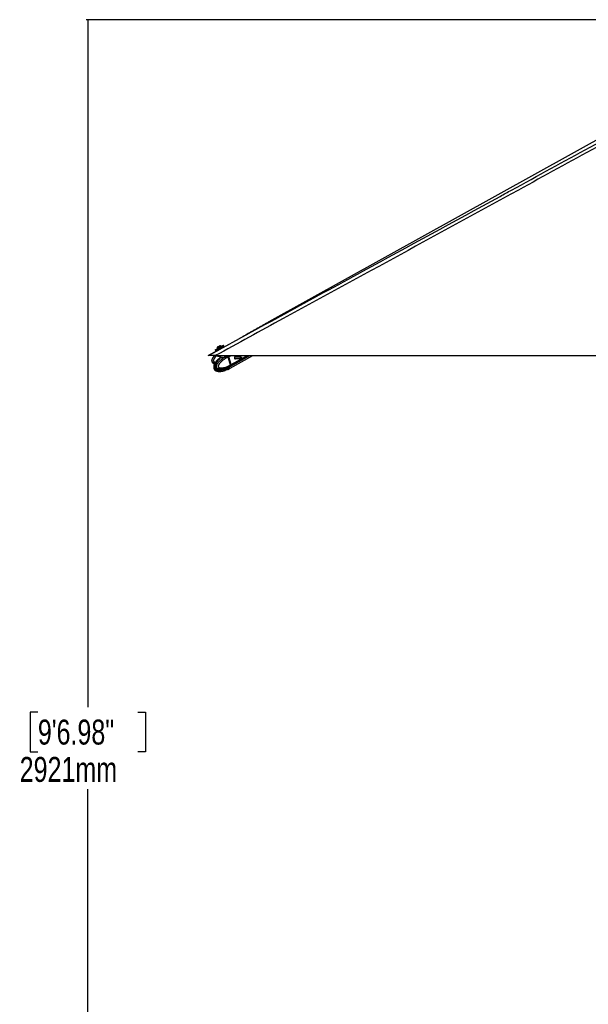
# Model space of a CAD drawing. Header units: millimetres. Extents: x 20 to 22981, y 40 to 19992.
# Tile 2 of 158: x 729 to 3007, y 4012 to 7959. Entities that reach past the tile are written whole.
import ezdxf

# ---------------------------------------------------------------- set-up
doc = ezdxf.new("R2010")
doc.units = ezdxf.units.MM
doc.header["$LTSCALE"] = 2
doc.layers.add('COMPONENT_GEOMETRY', color=7, linetype='Continuous')
doc.styles.add('SLDTEXTSTYLE0', font='TXT', dxfattribs={"width": 0.75})
doc.dimstyles.new('SLDDIMSTYLE0', dxfattribs={"dimtxt": 100, "dimasz": 6.604, "dimexe": 0, "dimexo": 0.0625, "dimgap": 25, "dimtad": 0, "dimtih": 1, "dimtoh": 1, "dimdec": 0, "dimrnd": 1e-09, "dimzin": 12, "dimdsep": 46, "dimtxsty": 'SLDTEXTSTYLE0', "dimsah": 1, "dimcen": 0.09, "dimadec": 0, "dimazin": 3, "dimtfac": 1, "dimtdec": 0, "dimtofl": 0, "dimtmove": 0, "dimatfit": 3, "dimfxl": 1, "dimfrac": 2, "dimtolj": 1, "dimtzin": 12, "dimarcsym": 0})

# ---------------------------------------------------------------- blocks, each defined once
blk = doc.blocks.new('_D_4')
at = {"layer": 'COMPONENT_GEOMETRY', "color": 7}
for p, q in [((6638.5, 7959.5), (995.2, 7959.5)), ((1001.5, 7959.5), (1001.5, 5203.3)), ((801.5, 5183), (771, 5183)), ((771, 5183), (771, 5024.3)), ((1201.6, 5183), (1232.1, 5183)), ((1232.1, 5183), (1232.1, 5024.3)), ((771, 5024.3), (801.5, 5024.3)), ((1232.1, 5024.3), (1201.6, 5024.3)), ((1001.5, 2118.5), (1001.5, 4874.7)), ((6578.7, 2118.5), (995.2, 2118.5))]:
    blk.add_line(p, q, dxfattribs=at)
for points in [[(1001.5, 7959.5), (1000.5, 7952.9), (1002.5, 7952.9)], [(1001.5, 2118.5), (1002.5, 2125.1), (1000.5, 2125.1)]]:
    blk.add_solid(points, dxfattribs=at)
at = {"layer": 'COMPONENT_GEOMETRY', "color": 7, "char_height": 100, "attachment_point": 1, "style": 'SLDTEXTSTYLE0'}
for s, insert in [('9\'6.98"', (801.5, 5153.2)), ('2921mm', (728.7, 5003.6))]:
    blk.add_mtext(s, dxfattribs=dict(at, insert=insert))

msp = doc.modelspace()

# ---------------------------------------------------------------- linework, layer by layer
at = {"color": 7, "linetype": 'Continuous', "lineweight": 25}
for p, q in [((3484.86, 7725.2), (1726.87, 6747.85)), ((1541.04, 6644.01), (1609.45, 6681.36)), ((1483.27, 6612.47), (1522.61, 6633.95)), ((1512.02, 6636.06), (1513.69, 6632.98)), ((1519.83, 6641.16), (1520.18, 6640.51)), ((1522.61, 6633.95), (1521.46, 6636.06)), ((1521.86, 6637.42), (1525.37, 6639.33)), ((1535.04, 6644.58), (1538.55, 6646.49)), ((1536.87, 6649.59), (1536.52, 6650.24)), ((1539.91, 6646.09), (1541.04, 6644.01)), ((1546.73, 6650.93), (1545.05, 6654.01)), ((1512.02, 6612.47), (4051.92, 6612.47)), ((1520.47, 6612.47), (1520.7, 6611.63)), ((1529.76, 6609.98), (1531.19, 6604.73)), ((1551.08, 6611.64), (1550.85, 6612.47)), ((1561.12, 6611.54), (1561.26, 6611.59)), ((1566.29, 6608.07), (1564.21, 6606.93)), ((1564.21, 6606.93), (1564.21, 6606.93)), ((1572.97, 6574.9), (1564.21, 6606.93)), ((1575.04, 6576.03), (1566.29, 6608.07)), ((1575.2, 6576.19), (1566.44, 6608.23)), ((1575.61, 6576.34), (1566.85, 6608.38)), ((1572.14, 6569.31), (1651.1, 6612.47)), ((1572.17, 6562.64), (1662.89, 6612.47)), ((1614.35, 6606.07), (1589.31, 6606.07)), ((1589.31, 6601.71), (1614.35, 6601.71)), ((1617.63, 6604.87), (1614.77, 6605.99)), ((1614.77, 6601.79), (1617.63, 6602.92)), ((1549.48, 6557.32), (1545.38, 6555.64)), ((1546.21, 6555.98), (1546.84, 6555.58)), ((1546.84, 6555.58), (1555.32, 6557.2)), ((1549.56, 6557.34), (1549.29, 6557.38)), ((1554.42, 6561.04), (1552.45, 6560.31)), ((1561.48, 6564.02), (1557.38, 6562.35)), ((1561.48, 6557.29), (1557.38, 6555.61)), ((1560.16, 6557.67), (1564.61, 6559.98)), ((1561.86, 6557.45), (1561.48, 6557.29)), ((1562.28, 6564.29), (1569.5, 6567.87)), ((1562.29, 6557.59), (1569.53, 6561.19)), ((1562.45, 6564.32), (1562.41, 6564.3)), ((1566.85, 6561.21), (1564.61, 6559.98)), ((1569.5, 6567.86), (1571.66, 6569.05)), ((1569.53, 6561.19), (1571.69, 6562.37)), ((1572.53, 6570.37), (1572.4, 6570.29)), ((1574.51, 6571.45), (1572.53, 6570.37)), ((1572.97, 6574.89), (1575.04, 6576.03)), ((1572.97, 6574.9), (1572.97, 6574.89))]:
    msp.add_line(p, q, dxfattribs=at)
at = {"color": 8, "linetype": 'Continuous', "lineweight": 25}
for p, q in [((1534.16, 6604.59), (1532.59, 6610.34)), ((1561.26, 6611.59), (1562.86, 6612.47)), ((1566.85, 6608.38), (1574.33, 6612.47)), ((1575.04, 6571.74), (1649.55, 6612.47)), ((1575.61, 6576.34), (1641.71, 6612.47)), ((1590.49, 6607.92), (1591.03, 6608.22)), ((1544.59, 6554.89), (1544.74, 6554.33)), ((1546.6, 6552.63), (1545.76, 6555.8)), ((1548.06, 6555.81), (1548.93, 6552.62)), ((1554.42, 6554.31), (1553.72, 6556.89)), ((1556.85, 6557.49), (1557.38, 6555.61))]:
    msp.add_line(p, q, dxfattribs=at)
at = {"color": 7, "linetype": 'Continuous', "lineweight": 25, "flags": 128}
for points in [[(1512.02, 6636.06), (1512.03, 6636.06), (1512.49, 6636.32), (1513.56, 6636.9), (1515.2, 6637.8), (1517.36, 6638.98), (1519.95, 6640.39), (1522.87, 6641.97), (1526, 6643.68), (1529.24, 6645.44), (1532.44, 6647.18), (1535.5, 6648.84), (1538.29, 6650.35), (1540.7, 6651.66), (1542.65, 6652.71), (1544.05, 6653.47), (1544.86, 6653.91), (1545.05, 6654.01)], [(1521.99, 6637.47), (1520.46, 6636.64), (1518.04, 6635.33), (1516.1, 6634.28), (1514.69, 6633.52), (1513.88, 6633.08), (1513.7, 6632.99), (1514.16, 6633.24), (1515.23, 6633.83), (1516.87, 6634.73), (1519.03, 6635.9), (1521.62, 6637.31), (1524.54, 6638.9), (1527.67, 6640.61), (1530.91, 6642.36), (1534.11, 6644.1), (1537.17, 6645.76), (1539.96, 6647.28), (1542.37, 6648.59), (1544.32, 6649.64), (1545.72, 6650.4), (1546.53, 6650.83), (1546.71, 6650.93), (1546.26, 6650.67), (1545.19, 6650.09), (1543.54, 6649.19), (1541.38, 6648.01), (1538.79, 6646.6), (1538.44, 6646.41)], [(1519.83, 6641.16), (1519.98, 6641.25), (1520.71, 6641.65), (1522, 6642.35), (1523.74, 6643.3), (1525.81, 6644.43), (1528.06, 6645.65), (1530.32, 6646.88), (1532.41, 6648.02), (1534.2, 6648.98), (1535.53, 6649.71), (1536.32, 6650.13), (1536.52, 6650.24)], [(1521.74, 6647.6), (1521.94, 6647.71), (1522.73, 6648.14), (1524, 6648.83), (1525.57, 6649.69), (1527.19, 6650.57), (1528.61, 6651.34), (1529.62, 6651.89), (1530.07, 6652.13), (1530.08, 6652.13)], [(1520.7, 6611.63), (1520.71, 6611.59), (1521.34, 6610.79), (1522.63, 6610.22), (1524.55, 6609.89), (1527.01, 6609.81), (1529.93, 6610), (1533.2, 6610.44), (1536.68, 6611.11), (1540.24, 6612), (1541.68, 6612.41)], [(1566.27, 6608.29), (1566.34, 6608.28), (1566.39, 6608.27), (1566.43, 6608.25), (1566.44, 6608.23)], [(1591.11, 6608.37), (1589.99, 6607.37), (1589.23, 6605.83), (1588.94, 6604.01), (1589.17, 6602.16), (1589.88, 6600.58), (1590.96, 6599.5), (1592.25, 6599.09), (1593.56, 6599.42), (1594.68, 6600.42), (1595.36, 6601.71)], [(1614.77, 6601.79), (1614.32, 6601.71), (1613.73, 6601.9), (1613.24, 6602.38), (1612.92, 6603.1), (1612.81, 6603.94), (1612.94, 6604.77), (1613.29, 6605.47), (1613.8, 6605.92), (1614.39, 6606.07), (1614.77, 6605.99)], [(1617.7, 6602.95), (1617.93, 6603.16), (1618.09, 6603.48), (1618.15, 6603.87), (1618.1, 6604.26), (1617.95, 6604.59), (1617.73, 6604.82), (1617.45, 6604.9), (1617.18, 6604.84), (1616.94, 6604.62), (1616.78, 6604.3), (1616.72, 6603.91), (1616.77, 6603.53), (1616.92, 6603.19), (1617.15, 6602.97), (1617.42, 6602.88), (1617.7, 6602.95)], [(1571.89, 6569.18), (1573.46, 6570.18), (1575.04, 6571.74)], [(1575.2, 6576.19), (1575.2, 6576.18), (1575.19, 6576.15), (1575.16, 6576.11), (1575.11, 6576.07), (1575.04, 6576.03)]]:
    msp.add_lwpolyline(points, dxfattribs=at)
at = {"color": 8, "linetype": 'Continuous', "lineweight": 25, "flags": 128}
for points in [[(1561.12, 6611.54), (1559.91, 6612.37), (1559.35, 6612.72)], [(1566.44, 6608.23), (1566.44, 6608.22), (1566.44, 6608.19), (1566.41, 6608.15), (1566.36, 6608.11), (1566.29, 6608.07)]]:
    msp.add_lwpolyline(points, dxfattribs=at)
at = {"color": 7, "linetype": 'Continuous', "lineweight": 25}
for centre, radius, start, end in [((1530.45, 6641.51), 10.63, 145.06356, 181.86113), ((1530.45, 6641.51), 10.63, 55.18441, 91.98198), ((1532.99, 6604.23), 1.22, 314.82424, 17.27108), ((1558.38, 6606.06), 8.78, 15.28745, 46.91625), ((1592.29, 6605.48), 3.12, 10.94562, 112.24012), ((1552.14, 6549.91), 6.49, 90.75538, 110.81653), ((1566.82, 6575.13), 13.59, 233.29017, 293.16481), ((1570.71, 6574.6), 5.19, 326.5269, 19.49262)]:
    msp.add_arc(centre, radius, start, end, dxfattribs=at)
at = {"color": 8, "linetype": 'Continuous', "lineweight": 25}
for centre, radius, start, end in [((1565.04, 6575.42), 15.44, 239.97827, 268.40096), ((1564.74, 6570.08), 10.1, 269.24234, 298.33115), ((1564.77, 6576.46), 9.81, 298.84123, 321.04409)]:
    msp.add_arc(centre, radius, start, end, dxfattribs=at)
at = {"color": 7, "linetype": 'Continuous', "lineweight": 25}
for centre, major_axis, ratio, start_param, end_param in [((1530.68, 6641.08), (9.23, 5.01), 0.0146119, 3.1422355, 6.2838282), ((1530.21, 6641.96), (8.35, 4.54), 0.0162743, 3.1403985, 6.2856653), ((1530.21, 6641.96), (4.83, 2.63), 0.0162743, 3.1420832, 6.2839806), ((1562.11, 6608.1), (-2.84, 5.28), 0.648436, 4.3708778, 5.3334285), ((1562.51, 6608.32), (-2.55, 4.76), 0.6471977, 4.3713524, 5.3339031), ((1561.3, 6581.48), (-10.33, 19.14), 0.6465662, 2.7973211, 3.1656895), ((1561.31, 6588.18), (-10.29, 19.16), 0.6475393, 3.1464175, 3.4086712), ((1570.86, 6576.06), (-2.84, 5.28), 0.648436, 3.408327, 4.3708778)]:
    msp.add_ellipse(centre, major_axis=major_axis, ratio=ratio, start_param=start_param, end_param=end_param, dxfattribs=at)
at = {"color": 8, "linetype": 'Continuous', "lineweight": 25}
msp.add_ellipse((1561.3, 6581.48), major_axis=(-10.62, 18.98), ratio=0.6705683, start_param=2.3436916, end_param=2.7871428, dxfattribs=at)
at = {"color": 7, "linetype": 'Continuous', "lineweight": 25}
for points, knots in [([(3561.63, 7736), (3492.31, 7697.58), (3318.92, 7601.48), (3040.21, 7448.43), (2517.12, 7161.72), (2007.53, 6883.19), (1602.63, 6661.97), (1512.02, 6612.47)], [0, 0, 0, 0, 0.1020033, 0.2551145, 0.4082261, 0.8675761, 1, 1, 1, 1]), ([(1483.27, 6612.47), (1689.99, 6725.33), (2079.8, 6938.14), (2469.77, 7151.16), (2652.93, 7251.21)], [0, 0, 0, 0, 0.53032055, 1, 1, 1, 1]), ([(1726.87, 6747.85), (1722.83, 6745.6), (1714.7, 6741.07), (1702.7, 6734.33), (1690.76, 6727.58), (1678.87, 6720.83), (1667.01, 6714.09), (1655.17, 6707.35), (1643.34, 6700.6), (1631.49, 6693.86), (1620.11, 6687.39), (1612.7, 6683.2), (1609.23, 6681.24)], [0, 0, 0, 0, 0.09676131, 0.19453571, 0.29332147, 0.39311751, 0.49392341, 0.59573934, 0.69856614, 0.80240525, 0.90725868, 1, 1, 1, 1]), ([(1521.46, 6636.06), (1521.45, 6636.08), (1521.42, 6636.14), (1521.35, 6636.32), (1521.32, 6636.6), (1521.4, 6636.94), (1521.58, 6637.23), (1521.77, 6637.36), (1521.86, 6637.42)], [0, 0, 0, 0, 0.0321864, 0.1414464, 0.356114, 0.5707536, 0.7853765, 1, 1, 1, 1]), ([(1521.4, 6636.89), (1521.37, 6636.79), (1521.32, 6636.58), (1521.35, 6636.28), (1521.44, 6636.13), (1521.47, 6636.07)], [0, 0, 0, 0, 0.3694101, 0.782387, 1, 1, 1, 1]), ([(1521.46, 6636.06), (1521.45, 6636.08), (1521.42, 6636.14), (1521.36, 6636.28), (1521.36, 6636.41), (1521.35, 6636.49)], [0, 0, 0, 0, 0.1144207, 0.5028325, 1, 1, 1, 1]), ([(1538.55, 6646.49), (1538.66, 6646.54), (1538.87, 6646.63), (1539.21, 6646.62), (1539.53, 6646.5), (1539.75, 6646.32), (1539.87, 6646.17), (1539.9, 6646.11), (1539.91, 6646.09)], [0, 0, 0, 0, 0.2146235, 0.4292464, 0.643886, 0.8585536, 0.9678136, 1, 1, 1, 1]), ([(1512.02, 6612.47), (1510.09, 6612.47), (1506.18, 6612.47), (1501.03, 6612.47), (1496.69, 6612.47), (1493.22, 6612.47), (1490.15, 6612.47), (1486.96, 6612.47), (1484.68, 6612.47), (1483.44, 6612.47), (1483.33, 6612.47), (1483.27, 6612.47)], [0, 0, 0, 0, 0.125074, 0.2528462, 0.338625, 0.426559, 0.5124713, 0.6014208, 0.7600165, 0.8786617, 1, 1, 1, 1]), ([(1508.13, 6612.47), (1507.49, 6611.72), (1506.21, 6610.21), (1504.42, 6607.86), (1502.75, 6605.44), (1501.22, 6602.92), (1500.09, 6600.72), (1499.31, 6598.89), (1498.71, 6597.27), (1498.17, 6595.36), (1497.87, 6593.54), (1497.77, 6591.68), (1497.87, 6590.19), (1498.23, 6588.55), (1498.75, 6587.15), (1499.59, 6585.71), (1500.66, 6584.42), (1502.26, 6583.02), (1504.18, 6581.9), (1506.37, 6581.04), (1508.08, 6580.52), (1509.23, 6580.3), (1509.67, 6580.22)], [0, 0, 0, 0, 0.0709227, 0.1422447, 0.2122749, 0.2825322, 0.3538152, 0.3897118, 0.425708, 0.4783995, 0.5317351, 0.5582212, 0.6117923, 0.639034, 0.6783558, 0.7188235, 0.7581455, 0.7984555, 0.8714247, 0.9161431, 0.9674876, 1, 1, 1, 1]), ([(1523.11, 6597.26), (1522.93, 6597.11), (1521.25, 6595.63), (1518.66, 6592.92), (1515.28, 6589.18), (1512.65, 6585.66), (1510.46, 6582.07), (1508.87, 6578.67), (1507.77, 6575.66), (1507.04, 6573.02), (1506.73, 6570.44), (1506.82, 6567.95), (1507.34, 6565.78), (1508.24, 6563.87), (1509.41, 6562.38), (1510.89, 6560.98), (1512.1, 6560.07), (1512.89, 6559.7), (1512.97, 6559.66)], [0, 0, 0, 0, 0.0179735, 0.170401, 0.2815054, 0.3825606, 0.4751986, 0.5624623, 0.6239118, 0.67665, 0.7290923, 0.7777196, 0.8236484, 0.8612076, 0.9034417, 0.9387506, 0.9938353, 1, 1, 1, 1]), ([(1512.98, 6559.68), (1512.95, 6559.69), (1512.65, 6559.83), (1511.83, 6560.37), (1510.78, 6561.18), (1509.77, 6562.24), (1509.02, 6563.23), (1508.38, 6564.36), (1507.86, 6565.64), (1507.49, 6567.06), (1507.29, 6568.66), (1507.29, 6570.32), (1507.43, 6571.84), (1507.74, 6573.62), (1508.15, 6575.22), (1508.68, 6576.82), (1509.15, 6578.08), (1509.88, 6579.79), (1510.89, 6581.85), (1512.24, 6584.19), (1513.81, 6586.61), (1515.61, 6589.09), (1517.64, 6591.58), (1519.75, 6593.94), (1521.94, 6596.18), (1524.13, 6598.26), (1525.61, 6599.54), (1526.31, 6600.14)], [0, 0, 0, 0, 0.002015, 0.0242238, 0.0691696, 0.0920301, 0.1180289, 0.1445724, 0.1673487, 0.1941892, 0.2219654, 0.2504394, 0.2796107, 0.301476, 0.3458401, 0.3683052, 0.3947714, 0.4213213, 0.4748499, 0.529463, 0.5842894, 0.6536881, 0.7233059, 0.7934229, 0.8636563, 0.9351849, 1, 1, 1, 1]), ([(1572.4, 6570.29), (1572.4, 6570.29), (1570.88, 6569.4), (1567.81, 6567.69), (1563.65, 6565.61), (1559.96, 6563.94), (1556.75, 6562.62), (1553.51, 6561.42), (1549.77, 6560.21), (1546.31, 6559.27), (1543.15, 6558.59), (1540.41, 6558.11), (1537.3, 6557.73), (1534.36, 6557.6), (1531.96, 6557.66), (1530.09, 6557.81), (1528.23, 6558.08), (1526.46, 6558.49), (1524.81, 6559.02), (1523.17, 6559.72), (1521.8, 6560.55), (1520.7, 6561.43), (1519.88, 6562.24), (1519.09, 6563.23), (1518.42, 6564.36), (1517.9, 6565.64), (1517.53, 6567.06), (1517.34, 6568.66), (1517.37, 6570.32), (1517.57, 6571.84), (1517.96, 6573.62), (1518.47, 6575.22), (1519.12, 6576.82), (1519.7, 6578.08), (1520.6, 6579.79), (1521.85, 6581.85), (1523.48, 6584.19), (1525.4, 6586.61), (1527.58, 6589.09), (1530.04, 6591.58), (1532.6, 6593.94), (1535.24, 6596.19), (1537.97, 6598.32), (1540.76, 6600.36), (1543.6, 6602.28), (1546.71, 6604.23), (1550.07, 6606.19), (1553.71, 6608.12), (1557.39, 6609.92), (1559.88, 6611.01), (1561.12, 6611.54), (1561.12, 6611.54)], [0, 0, 0, 0, 0.0000008, 0.0422987, 0.0846613, 0.1132063, 0.1417733, 0.1704134, 0.1990815, 0.2400833, 0.2606371, 0.2812088, 0.3109101, 0.3407043, 0.3567813, 0.3728866, 0.3891034, 0.4053739, 0.4193354, 0.4333758, 0.4502119, 0.4587238, 0.4673515, 0.4771635, 0.4871812, 0.4957771, 0.5059068, 0.5163897, 0.5271359, 0.5381453, 0.5463974, 0.5631406, 0.571619, 0.5816075, 0.5916275, 0.6118295, 0.6324407, 0.6531325, 0.6793239, 0.705598, 0.7320605, 0.758567, 0.7855622, 0.8125879, 0.8396959, 0.8668275, 0.9000371, 0.9332812, 0.9666244, 0.9999992, 1, 1, 1, 1]), ([(1564.21, 6606.93), (1561.83, 6605.8), (1557.05, 6603.54), (1550.63, 6599.75), (1544.91, 6595.86), (1540.7, 6592.58), (1537.42, 6589.71), (1535, 6587.42), (1532.65, 6584.97), (1530.64, 6582.63), (1528.96, 6580.45), (1527.58, 6578.45), (1526.29, 6576.31), (1525.27, 6574.28), (1524.54, 6572.38), (1524.16, 6570.98), (1523.99, 6569.83), (1523.96, 6569.08), (1524.03, 6568.43), (1524.16, 6567.92), (1524.37, 6567.42), (1524.67, 6566.94), (1525.24, 6566.24), (1526.12, 6565.5), (1527.3, 6564.81), (1528.54, 6564.27), (1530.43, 6563.66), (1533.03, 6563.18), (1536.29, 6562.99), (1539.52, 6563.12), (1543.13, 6563.53), (1547.17, 6564.29), (1552.2, 6565.61), (1557.78, 6567.51), (1563.39, 6569.89), (1568.46, 6572.36), (1571.46, 6574.05), (1572.97, 6574.9)], [0, 0, 0, 0, 0.0737382, 0.1477499, 0.2040902, 0.2606163, 0.2892634, 0.3179527, 0.346811, 0.3757532, 0.3953177, 0.4149389, 0.4348278, 0.4548835, 0.4678942, 0.4811204, 0.4871973, 0.4933926, 0.4974322, 0.5016088, 0.5050429, 0.5101356, 0.5153535, 0.5279137, 0.5408256, 0.5534139, 0.5660825, 0.5981467, 0.6305735, 0.6616784, 0.6928908, 0.7368231, 0.7808927, 0.8428379, 0.9050024, 0.9524643, 1, 1, 1, 1]), ([(1531.29, 6603.95), (1529.63, 6602.8), (1527.87, 6601.57), (1526.22, 6600.06), (1526.11, 6599.96)], [0, 0, 0, 0, 0.9372943, 1, 1, 1, 1]), ([(1533.85, 6603.37), (1533.66, 6603.37), (1532.66, 6603.37), (1531.34, 6603.41), (1530.57, 6603.53), (1531, 6603.89), (1531.21, 6604.07)], [0, 0, 0, 0, 0.0729228, 0.380807, 0.6951213, 1, 1, 1, 1]), ([(1531.16, 6604.73), (1531.19, 6604.63), (1531.27, 6604.37), (1531.13, 6604.06), (1531.04, 6603.95), (1531.05, 6603.96), (1531.05, 6603.96)], [0, 0, 0, 0, 0.2201731, 0.5330298, 0.8182143, 1, 1, 1, 1]), ([(1531.25, 6604.74), (1531.23, 6604.73), (1531.08, 6604.59), (1531.8, 6604.62), (1533.02, 6604.59), (1533.97, 6604.59), (1534.16, 6604.59)], [0, 0, 0, 0, 0.0490375, 0.4775741, 0.8998589, 1, 1, 1, 1]), ([(1564.21, 6606.93), (1564.12, 6607.25), (1563.94, 6607.88), (1563.52, 6608.81), (1563.01, 6609.69), (1562.46, 6610.44), (1561.88, 6611.06), (1561.49, 6611.41), (1561.28, 6611.58), (1561.26, 6611.59)], [0, 0, 0, 0, 0.1727183, 0.3504478, 0.5231653, 0.700887, 0.8420862, 0.9859711, 1, 1, 1, 1]), ([(1591.22, 6606.07), (1591.13, 6606.34), (1590.94, 6606.95), (1590.69, 6607.54), (1590.52, 6607.8), (1590.46, 6607.9)], [0, 0, 0, 0, 0.3267009, 0.7478659, 1, 1, 1, 1]), ([(1590.7, 6599.79), (1590.81, 6599.83), (1591.26, 6600), (1591.81, 6600.67), (1591.96, 6601.37), (1592.03, 6601.71)], [0, 0, 0, 0, 0.1573787, 0.5908351, 1, 1, 1, 1]), ([(1591.03, 6608.22), (1591.09, 6608.18), (1591.19, 6608.11), (1591.23, 6608), (1591.24, 6607.96)], [0, 0, 0, 0, 0.5888012, 1, 1, 1, 1]), ([(1592.72, 6601.71), (1592.72, 6601.61), (1592.74, 6601.1), (1592.3, 6600.29), (1591.73, 6599.59), (1591.27, 6599.44), (1591.16, 6599.4)], [0, 0, 0, 0, 0.1007509, 0.4816925, 0.8740657, 1, 1, 1, 1]), ([(1591.24, 6607.96), (1591.33, 6607.71), (1591.5, 6607.23), (1591.73, 6606.45), (1591.84, 6606.07)], [0, 0, 0, 0, 0.526903, 1, 1, 1, 1]), ([(1507.22, 6566.64), (1507.18, 6566.49), (1506.91, 6565.5), (1506.74, 6563.62), (1506.81, 6561.14), (1507.34, 6558.97), (1508.24, 6557.06), (1509.41, 6555.58), (1510.89, 6554.17), (1512.08, 6553.28), (1512.85, 6552.92), (1512.91, 6552.89)], [0, 0, 0, 0, 0.0295236, 0.1877477, 0.3344528, 0.4729748, 0.5863517, 0.7136059, 0.8200836, 0.9862109, 1, 1, 1, 1]), ([(1513.18, 6559.56), (1513.67, 6559.31), (1514.85, 6558.71), (1517.07, 6557.83), (1520.19, 6556.92), (1523.15, 6556.32), (1525.06, 6556.23), (1525.58, 6556.21)], [0, 0, 0, 0, 0.12236681, 0.29349361, 0.53975289, 0.87471358, 1, 1, 1, 1]), ([(1529.48, 6555.97), (1531.38, 6556.04), (1534.94, 6556.16), (1539.7, 6556.88), (1543.46, 6557.66), (1546.41, 6558.41), (1549.29, 6559.22), (1551.26, 6559.9), (1552.45, 6560.31)], [0, 0, 0, 0, 0.23678156, 0.44228645, 0.60729858, 0.72587858, 0.83501831, 1, 1, 1, 1]), ([(1544.74, 6554.33), (1544.65, 6554.48), (1544.47, 6554.78), (1544.68, 6555.25), (1545.07, 6555.52), (1545.34, 6555.63), (1545.38, 6555.64)], [0, 0, 0, 0, 0.320917, 0.6423854, 0.9503785, 1, 1, 1, 1]), ([(1544.74, 6554.33), (1545.07, 6553.97), (1545.72, 6553.25), (1546.31, 6552.84), (1546.6, 6552.63)], [0, 0, 0, 0, 0.4967217, 1, 1, 1, 1]), ([(1545.38, 6555.19), (1545.38, 6555.18), (1545.37, 6555.11), (1545.31, 6555.08), (1545.23, 6555.11), (1545.13, 6555.21), (1545.06, 6555.3), (1545.01, 6555.41), (1545, 6555.42)], [0, 0, 0, 0, 0.0221155, 0.2988772, 0.5833427, 0.6886331, 0.9722709, 1, 1, 1, 1]), ([(1545.35, 6555.19), (1545.39, 6555.28), (1545.45, 6555.43), (1545.42, 6555.59), (1545.41, 6555.66)], [0, 0, 0, 0, 0.5771836, 1, 1, 1, 1]), ([(1554.42, 6554.31), (1553.54, 6553.95), (1551.77, 6553.23), (1549.88, 6552.83), (1548.93, 6552.62)], [0, 0, 0, 0, 0.4967217, 1, 1, 1, 1]), ([(1549.48, 6557.32), (1549.75, 6557.42), (1550.29, 6557.6), (1551.36, 6557.69), (1552.19, 6557.66), (1552.64, 6557.62), (1552.72, 6557.61)], [0, 0, 0, 0, 0.3050923, 0.6095832, 0.9298248, 1, 1, 1, 1]), ([(1552.06, 6556.39), (1552.08, 6556.27), (1552.12, 6556.03), (1552.03, 6555.67), (1551.82, 6555.38), (1551.52, 6555.16), (1551.22, 6555.08), (1550.92, 6555.07), (1550.6, 6555.13), (1550.25, 6555.32), (1549.97, 6555.61), (1549.88, 6555.85), (1549.84, 6555.97)], [0, 0, 0, 0, 0.1043681, 0.2087075, 0.3127248, 0.4190019, 0.5282372, 0.5686689, 0.6775865, 0.7865951, 0.8932335, 1, 1, 1, 1]), ([(1558.68, 6557.59), (1557.7, 6557.51), (1555.72, 6557.36), (1553.73, 6557.52), (1552.72, 6557.61)], [0, 0, 0, 0, 0.4969746, 1, 1, 1, 1]), ([(1554.42, 6561.04), (1554.75, 6561.19), (1555.41, 6561.49), (1556.42, 6561.95), (1557.06, 6562.22), (1557.34, 6562.33), (1557.38, 6562.35)], [0, 0, 0, 0, 0.320917, 0.6423854, 0.9503785, 1, 1, 1, 1]), ([(1557.38, 6555.61), (1557.12, 6555.51), (1556.61, 6555.3), (1555.66, 6554.87), (1554.92, 6554.53), (1554.52, 6554.35), (1554.42, 6554.31)], [0, 0, 0, 0, 0.2990505, 0.5979905, 0.9014906, 1, 1, 1, 1]), ([(1558.68, 6557.59), (1559.03, 6557.62), (1559.58, 6557.66), (1560.01, 6557.67), (1560.16, 6557.67)], [0, 0, 0, 0, 0.6351848, 1, 1, 1, 1]), ([(1560.16, 6557.67), (1560.4, 6557.66), (1560.78, 6557.65), (1560.95, 6557.6), (1561.02, 6557.58)], [0, 0, 0, 0, 0.6350635, 1, 1, 1, 1]), ([(1561.02, 6557.58), (1561.27, 6557.5), (1561.79, 6557.34), (1562.2, 6557.5), (1562.4, 6557.58)], [0, 0, 0, 0, 0.4969746, 1, 1, 1, 1]), ([(1561.48, 6564.02), (1561.7, 6564.11), (1562.14, 6564.29), (1562.45, 6564.38), (1562.44, 6564.35), (1562.44, 6564.34)], [0, 0, 0, 0, 0.3904128, 0.7800559, 1, 1, 1, 1]), ([(1572.97, 6574.89), (1573.05, 6574.59), (1573.21, 6573.96), (1573.29, 6573.06), (1573.25, 6572.2), (1573.1, 6571.48), (1572.87, 6570.88), (1572.66, 6570.54), (1572.54, 6570.38), (1572.53, 6570.37)], [0, 0, 0, 0, 0.1727117, 0.3504341, 0.523145, 0.7008597, 0.8420721, 0.9859711, 1, 1, 1, 1]), ([(1513.13, 6552.79), (1513.61, 6552.54), (1514.78, 6551.94), (1516.98, 6551.07), (1520.08, 6550.14), (1524.31, 6549.36), (1527.49, 6549.26), (1529.29, 6549.2)], [0, 0, 0, 0, 0.0930433, 0.2235947, 0.4111939, 0.6660857, 1, 1, 1, 1]), ([(1529.28, 6549.2), (1531.21, 6549.26), (1534.81, 6549.37), (1539.6, 6550.11), (1543.36, 6550.88), (1546.26, 6551.62), (1548.82, 6552.34), (1550.51, 6552.92), (1551.43, 6553.24)], [0, 0, 0, 0, 0.24990273, 0.46546749, 0.63652561, 0.75660592, 0.86649569, 1, 1, 1, 1]), ([(1529.29, 6549.21), (1529.78, 6549.21), (1530.98, 6549.21), (1532.9, 6549.34), (1535.05, 6549.56), (1537.19, 6549.88), (1539.99, 6550.4), (1543.43, 6551.21), (1546.12, 6552.05), (1547.47, 6552.47)], [0, 0, 0, 0, 0.0796915, 0.1967798, 0.3139968, 0.4315367, 0.549162, 0.7743778, 1, 1, 1, 1]), ([(1547.47, 6552.47), (1547.23, 6552.48), (1546.85, 6552.5), (1546.67, 6552.59), (1546.6, 6552.63)], [0, 0, 0, 0, 0.6435756, 1, 1, 1, 1]), ([(1548.93, 6552.62), (1548.58, 6552.57), (1548.05, 6552.48), (1547.62, 6552.47), (1547.47, 6552.47)], [0, 0, 0, 0, 0.6435761, 1, 1, 1, 1])]:
    msp.add_open_spline(points, degree=3, knots=knots, dxfattribs=at)
at = {"color": 8, "linetype": 'Continuous', "lineweight": 25}
for points, knots in [([(2652.93, 7251.21), (2668.32, 7259.62), (2788.59, 7325.3), (3013.89, 7448.45), (3293.07, 7601.1), (3467.81, 7696.81), (3537.26, 7734.86)], [0, 0, 0, 0, 0.0522952, 0.4086278, 0.7649608, 1, 1, 1, 1]), ([(1510.25, 6581.45), (1509.64, 6581.55), (1508.18, 6581.8), (1506.34, 6582.37), (1504.74, 6583.05), (1503.52, 6583.71), (1502.32, 6584.54), (1501.25, 6585.55), (1500.35, 6586.73), (1499.65, 6588.06), (1499.18, 6589.61), (1498.98, 6591.26), (1499.03, 6592.81), (1499.28, 6594.64), (1499.73, 6596.3), (1500.34, 6598), (1500.92, 6599.34), (1501.84, 6601.19), (1503.16, 6603.43), (1504.95, 6606.03), (1507.09, 6608.74), (1508.94, 6610.9), (1510.19, 6612.16), (1510.5, 6612.47)], [0, 0, 0, 0, 0.0451657, 0.1083442, 0.1402858, 0.1726618, 0.2094824, 0.2470745, 0.2793312, 0.3173437, 0.3566816, 0.3970077, 0.4383212, 0.4692878, 0.532118, 0.563934, 0.6014166, 0.6390176, 0.7148271, 0.7921723, 0.8698197, 0.9681051, 1, 1, 1, 1]), ([(1518.18, 6612.47), (1517.57, 6611.9), (1515.98, 6610.44), (1513.57, 6607.93), (1511.25, 6605.28), (1509.34, 6602.83), (1507.8, 6600.61), (1506.41, 6598.28), (1505.37, 6596.09), (1504.69, 6594.09), (1504.39, 6592.64), (1504.34, 6591.47), (1504.41, 6590.73), (1504.59, 6590.09), (1504.84, 6589.61), (1505.2, 6589.15), (1505.66, 6588.73), (1506.53, 6588.14), (1507.81, 6587.56), (1509.48, 6587.07), (1511.2, 6586.77), (1512.51, 6586.58), (1513.25, 6586.58), (1513.42, 6586.58)], [0, 0, 0, 0, 0.0680859, 0.17488, 0.2819847, 0.3543862, 0.426997, 0.5005989, 0.5748178, 0.6229657, 0.6719111, 0.6943996, 0.7173262, 0.7322752, 0.7477314, 0.7604396, 0.7792861, 0.7985954, 0.8450762, 0.8928586, 0.9394435, 0.9863255, 1, 1, 1, 1]), ([(1533.85, 6603.37), (1532.79, 6602.48), (1530.54, 6600.59), (1527.21, 6597.46), (1524.43, 6594.58), (1522.26, 6592.12), (1520.67, 6590.2), (1519.13, 6588.18), (1517.66, 6586.09), (1516.26, 6583.9), (1514.96, 6581.6), (1513.97, 6579.57), (1513.25, 6577.85), (1512.69, 6576.31), (1512.14, 6574.5), (1511.76, 6572.73), (1511.52, 6570.9), (1511.45, 6569.4), (1511.56, 6567.74), (1511.79, 6566.28), (1512.25, 6564.74), (1512.89, 6563.33), (1513.88, 6561.73), (1515.12, 6560.38), (1516.58, 6559.23), (1517.91, 6558.41), (1519.36, 6557.72), (1520.86, 6557.16), (1522.56, 6556.69), (1524.46, 6556.31), (1526.54, 6556.07), (1528.22, 6555.97), (1529.21, 6555.98), (1529.49, 6555.99)], [0, 0, 0, 0, 0.0656385, 0.1387953, 0.2121191, 0.2491248, 0.2861692, 0.3233599, 0.3606164, 0.3971981, 0.4338983, 0.4711344, 0.4898857, 0.508689, 0.5362135, 0.5640744, 0.5779099, 0.6058939, 0.6201241, 0.6406646, 0.6618037, 0.6823444, 0.7034011, 0.741518, 0.7648775, 0.7916983, 0.818733, 0.8462458, 0.8738628, 0.9107702, 0.9477994, 0.9851102, 1, 1, 1, 1]), ([(1551.22, 6612.47), (1551.28, 6612.44), (1551.89, 6612.08), (1552.24, 6610.67), (1552.07, 6609.09), (1551.23, 6607.47), (1549.88, 6606.01), (1547.17, 6604.65), (1543.85, 6603.87), (1540.21, 6603.51), (1536.6, 6603.38), (1534.73, 6603.37), (1533.85, 6603.37)], [0, 0, 0, 0, 0.01109694, 0.12720002, 0.25757993, 0.29230582, 0.41375653, 0.53272391, 0.6447162, 0.76363988, 0.88902034, 1, 1, 1, 1]), ([(1534.16, 6604.59), (1534.99, 6604.59), (1536.77, 6604.59), (1540.18, 6604.63), (1543.61, 6604.88), (1546.73, 6605.53), (1549.25, 6606.77), (1550.46, 6608.18), (1551.16, 6609.73), (1551.41, 6610.85), (1551.06, 6611.52), (1551.02, 6611.6)], [0, 0, 0, 0, 0.126981, 0.2697465, 0.4037486, 0.528263, 0.6592713, 0.7934641, 0.832147, 0.9787133, 1, 1, 1, 1]), ([(1508.31, 6563.91), (1508.31, 6563.89), (1508.25, 6563.61), (1508.22, 6563.03), (1508.21, 6562.29), (1508.28, 6561.64), (1508.41, 6561.13), (1508.62, 6560.63), (1508.9, 6560.15), (1509.43, 6559.46), (1510.24, 6558.72), (1511.31, 6558.02), (1512.43, 6557.49), (1514.13, 6556.88), (1516.47, 6556.41), (1519.38, 6556.24), (1521.54, 6556.31), (1522.71, 6556.46), (1522.94, 6556.5)], [0, 0, 0, 0, 0.0019892, 0.0342165, 0.0670714, 0.0884942, 0.1106437, 0.1288552, 0.1558633, 0.1835347, 0.2501441, 0.3186189, 0.3853775, 0.4525619, 0.6226056, 0.7945719, 0.9595277, 1, 1, 1, 1]), ([(1546.7, 6558.5), (1545.94, 6558.08), (1544.29, 6557.18), (1541.71, 6555.92), (1538.97, 6554.71), (1535.81, 6553.48), (1532.87, 6552.54), (1530.17, 6551.85), (1527.83, 6551.36), (1525.17, 6550.98), (1522.63, 6550.83), (1520.55, 6550.89), (1518.92, 6551.03), (1517.28, 6551.3), (1515.73, 6551.7), (1514.27, 6552.21), (1513.37, 6552.68), (1512.92, 6552.91)], [0, 0, 0, 0, 0.0710116, 0.1539556, 0.2371118, 0.3203494, 0.4393977, 0.4990755, 0.558805, 0.6450424, 0.7315498, 0.778229, 0.8249905, 0.872076, 0.9193172, 0.9598542, 1, 1, 1, 1])]:
    msp.add_open_spline(points, degree=3, knots=knots, dxfattribs=at)

# ---------------------------------------------------------------- dimensions: what is measured, and where the dimension line sits
at = {"layer": 'COMPONENT_GEOMETRY', "color": 7}
dim = msp.add_linear_dim(base=(1001.52, 7959.49), p1=(6581.29, 2118.49), p2=(6641.06, 7959.49), angle=90, dimstyle='SLDDIMSTYLE0', dxfattribs=at)
dim.commit()
dim.dimension.update_dxf_attribs({"geometry": '_D_4', "text_midpoint": (1001.52, 5038.99), "dimtype": 160})

doc.saveas('drawing.dxf')
